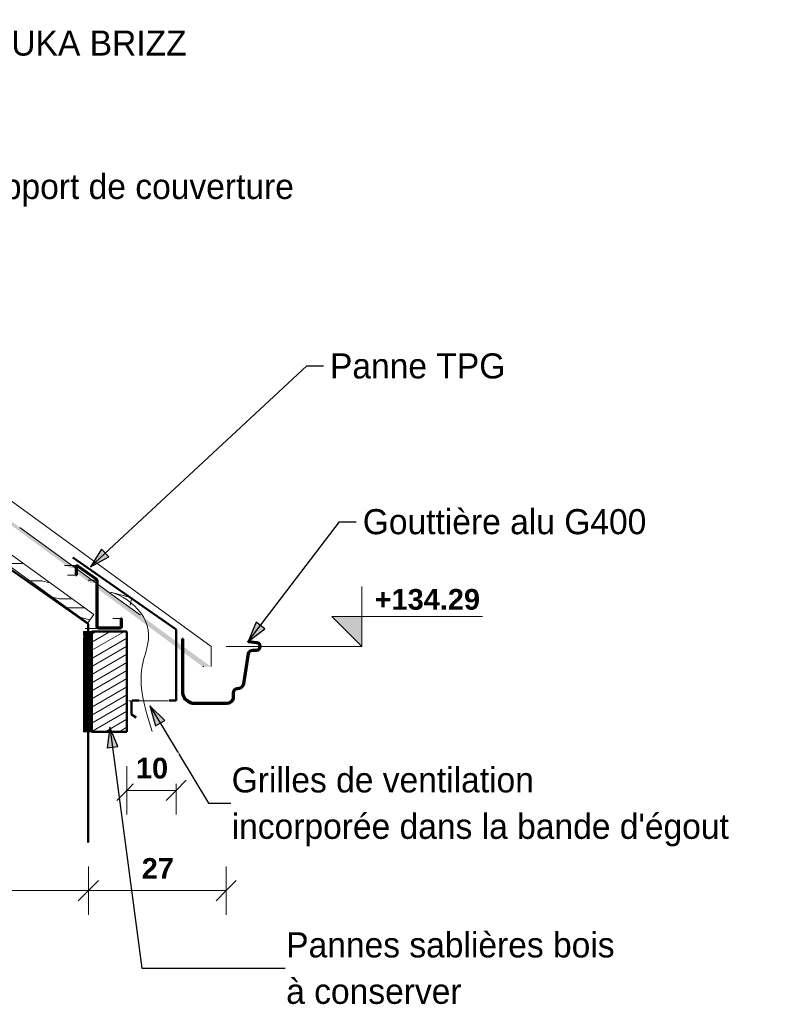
# Model space of a CAD drawing. Header units: metres. Extents: x -9.3 to 14.7, y 2.6 to 9.4.
# Tile 20 of 21: x 12.3 to 13.8, y 2.7 to 4.6. Entities that reach past the tile are written whole.
import ezdxf

# ---------------------------------------------------------------- set-up
doc = ezdxf.new("R2010")
doc.units = ezdxf.units.M
doc.linetypes.add('Caché', pattern=[0.007144, 0.004763, -0.002381])
doc.linetypes.add('Tiret', pattern=[0.00635, 0.003175, -0.003175])
for name, color, linetype, lineweight in [('A-ANNO-DIMS', 211, 'Continuous', 9), ('A-ANNO-DIMS-20', 211, 'Continuous', 9), ('A-DETL', 90, 'Continuous', 18), ('A-DETL-GENF', 92, 'Continuous', 18), ('A-DETL-HDLN', 90, 'Tiret', 25), ('A-DETL-MEDM', 33, 'Continuous', 50), ('A-ROOF', 132, 'Continuous', 18), ('A-ROOF-PATT', 132, 'Continuous', 18), ('G-ANNO-DIMS', 111, 'Continuous', 9), ('G-ANNO-TEXT', 231, 'Continuous', 9), ('S-BEAM', 12, 'Continuous', 18), ('S-BEAM-HDLN', 1, 'Continuous', 18)]:
    doc.layers.add(name, color=color, linetype=linetype, lineweight=lineweight)
doc.styles.add('Arial_B_1', font='arialbd.ttf', dxfattribs={"height": 0.04127})
doc.styles.add('Bodoni MT_1', font='BOD_R.TTF', dxfattribs={"height": 0.05})
doc.dimstyles.new('Cotation_cm', dxfattribs={"dimscale": 0.3048, "dimtxt": 0.04081, "dimasz": 0.131234, "dimexe": 0.15748, "dimexo": 0.0625, "dimgap": 0.03937, "dimtad": 1, "dimdec": 0, "dimlfac": 100, "dimzin": 0, "dimdsep": 46, "dimtxsty": 'Arial_B_1', "dimblk1": 'OBLIQUE', "dimblk2": 'OBLIQUE', "dimsah": 1, "dimcen": 0.09, "dimazin": 0, "dimtfac": 1, "dimtdec": 4, "dimtix": 1, "dimtmove": 0, "dimatfit": 3, "dimfxl": 0.15748, "dimfxlon": 1, "dimtvp": 1, "dimtfill": 1, "dimtolj": 1, "dimtzin": 0, "dimarcsym": 2})

# ---------------------------------------------------------------- blocks, each defined once
blk = doc.blocks.new('DIMBLOCK6-DETAIL D2')
at = {"layer": 'A-ANNO-DIMS-20'}
for p, q in [((12.5335, 3.1034), (12.5335, 3.1514)), ((12.6317, 3.1034), (12.6317, 3.1514)), ((12.6317, 3.1034), (12.5335, 3.1034)), ((12.5335, 3.1034), (12.5335, 3.0554)), ((12.6317, 3.1034), (12.6317, 3.0554))]:
    blk.add_line(p, q, dxfattribs=at)
at = {"layer": 'A-ANNO-DIMS-20', "lineweight": 35}
for p, q in [((12.5335, 3.1034), (12.5535, 3.1234)), ((12.6317, 3.1034), (12.6517, 3.1234)), ((12.5335, 3.1034), (12.5135, 3.0834)), ((12.6317, 3.1034), (12.6117, 3.0834))]:
    blk.add_line(p, q, dxfattribs=at)
at = {"layer": 'A-ANNO-DIMS-20', "color": 0, "insert": (12.5515, 3.1683), "char_height": 0.04127, "width": 0.074625, "attachment_point": 1, "line_spacing_factor": 0.941778, "style": 'Arial_B_1', "bg_fill": 3, "box_fill_scale": 1.25, "bg_fill_color": 256, "bg_fill_true_color": 13158600, "bg_fill_transparency": 0}
blk.add_mtext('10', dxfattribs=at)
blk = doc.blocks.new('_Oblique')
at = {"color": 0, "linetype": 'ByBlock', "lineweight": -2}
blk.add_line((-0.5, -0.5), (0.5, 0.5), dxfattribs=at)
blk = doc.blocks.new('Cotes d_élévation - Marqueur de niveau - Intérieur rempli-546535-DETAIL D2')
at = {"layer": 'G-ANNO-DIMS'}
blk.add_hatch(color=256, dxfattribs=at).paths.add_polyline_path([(6.5512, 4.6949), (6.5512, 4.6349), (6.4912, 4.6949)])
for p, q in [((6.5512, 4.6349), (6.5512, 4.7549)), ((6.4912, 4.6949), (6.7912, 4.6949)), ((6.5512, 4.6349), (6.4912, 4.6949))]:
    blk.add_line(p, q, dxfattribs=at)
blk = doc.blocks.new('DIMBLOCK7-DETAIL D2')
at = {"layer": 'A-ANNO-DIMS-20'}
for p, q in [((10.4655, 2.9034), (10.4655, 2.9514)), ((12.4567, 2.9034), (12.4567, 2.9514)), ((10.4655, 2.9034), (12.4567, 2.9034)), ((10.4655, 2.9034), (10.4655, 2.8554)), ((12.4567, 2.9034), (12.4567, 2.8554))]:
    blk.add_line(p, q, dxfattribs=at)
at = {"layer": 'A-ANNO-DIMS-20', "lineweight": 35}
for p, q in [((10.4655, 2.9034), (10.4855, 2.9234)), ((12.4567, 2.9034), (12.4767, 2.9234)), ((10.4655, 2.9034), (10.4455, 2.8834)), ((12.4567, 2.9034), (12.4367, 2.8834))]:
    blk.add_line(p, q, dxfattribs=at)
at = {"layer": 'A-ANNO-DIMS-20', "color": 0, "insert": (11.4144, 2.9683), "char_height": 0.04127, "width": 0.111937, "attachment_point": 1, "line_spacing_factor": 0.941778, "style": 'Arial_B_1', "bg_fill": 3, "box_fill_scale": 1.25, "bg_fill_color": 256, "bg_fill_true_color": 13158600, "bg_fill_transparency": 0}
blk.add_mtext('199', dxfattribs=at)
blk = doc.blocks.new('DIMBLOCK8-DETAIL D2')
at = {"layer": 'A-ANNO-DIMS-20'}
for p, q in [((12.4567, 2.9034), (12.4567, 2.9514)), ((12.7315, 2.9034), (12.7315, 2.9514)), ((12.4567, 2.9034), (12.7315, 2.9034)), ((12.4567, 2.9034), (12.4567, 2.8554)), ((12.7315, 2.9034), (12.7315, 2.8554))]:
    blk.add_line(p, q, dxfattribs=at)
at = {"layer": 'A-ANNO-DIMS-20', "lineweight": 35}
for p, q in [((12.4567, 2.9034), (12.4767, 2.9234)), ((12.7315, 2.9034), (12.7515, 2.9234)), ((12.4567, 2.9034), (12.4367, 2.8834)), ((12.7315, 2.9034), (12.7115, 2.8834))]:
    blk.add_line(p, q, dxfattribs=at)
at = {"layer": 'A-ANNO-DIMS-20', "color": 0, "insert": (12.563, 2.9683), "char_height": 0.04127, "width": 0.074625, "attachment_point": 1, "line_spacing_factor": 0.941778, "style": 'Arial_B_1', "bg_fill": 3, "box_fill_scale": 1.25, "bg_fill_color": 256, "bg_fill_true_color": 13158600, "bg_fill_transparency": 0}
blk.add_mtext('27', dxfattribs=at)

msp = doc.modelspace()

# ---------------------------------------------------------------- hatches: boundary and pattern name
at = {"layer": 'A-DETL-GENF'}
h = msp.add_hatch(dxfattribs=at)
h.set_pattern_fill('FP_58', style=0, pattern_type=2)
h.set_pattern_definition([(0, (4.78924, 4.125), (0, 0.3556), [0.07112, -0.10668, 0.03556, -0.14224]), (0, (5.03816, 4.134), (0, 0.3556), [0.07112, -0.28448]), (0, (5.0026, 4.152), (0, 0.3556), [0.03556, -0.32004]), (0, (4.80702, 4.161), (0, 0.3556), [0.01778, -0.24892, 0.01778, -0.07112]), (0, (4.9315, 4.178), (0, 0.3556), [0.07112, -0.10668, 0.01778, -0.16002]), (0, (4.8426, 4.187), (0, 0.3556), [0.05334, -0.30226]), (0, (4.9315, 4.196), (0, 0.3556), [0.10668, -0.24892]), (0, (4.8248, 4.205), (0, 0.3556), [0.07112, -0.28448]), (0, (4.96704, 4.214), (0, 0.3556), [0.1778, -0.1778]), (0, (4.86036, 4.232), (0, 0.3556), [0.03556, -0.10668, 0.07112, -0.14224]), (0, (5.1093, 4.241), (0, 0.3556), [0.07112, -0.28448]), (0, (5.03816, 4.249), (0, 0.3556), [0.03556, -0.32004]), (0, (4.96704, 4.258), (0, 0.3556), [0.03556, -0.32004]), (0, (4.78924, 4.267), (0, 0.3556), [0.07112, -0.28448]), (0, (4.96704, 4.276), (0, 0.3556), [0.07112, -0.28448]), (0, (4.96704, 4.294), (0, 0.3556), [0.07112, -0.07112, 0.07112, -0.14224]), (0, (4.89592, 4.312), (0, 0.3556), [0.03556, -0.1778, 0.07112, -0.07112]), (0, (4.96704, 4.321), (0, 0.3556), [0.10668, -0.24892]), (0, (4.96704, 4.338), (0, 0.3556), [0.07112, -0.28448]), (0, (4.8248, 4.347), (0, 0.3556), [0.10668, -0.14224, 0.03556, -0.07112]), (0, (4.8248, 4.365), (0, 0.3556), [0.1778, -0.1778]), (0, (5.03816, 4.374), (0, 0.3556), [0.03556, -0.32004]), (0, (4.9315, 4.383), (0, 0.3556), [0.07112, -0.28448]), (0, (4.86036, 4.392), (0, 0.3556), [0.03556, -0.14224, 0.03556, -0.14224]), (0, (4.8248, 4.401), (0, 0.3556), [0.03556, -0.10668, 0.07112, -0.14224]), (0, (4.89592, 4.409), (0, 0.3556), [0.03556, -0.1778, 0.03556, -0.10668]), (0, (4.96704, 4.418), (0, 0.3556), [0.10668, -0.24892]), (0, (4.8248, 4.436), (0, 0.3556), [0.07112, -0.28448]), (0, (5.0026, 4.445), (0, 0.3556), [0.03556, -0.32004]), (0, (5.07372, 4.454), (0, 0.3556), [0.03556, -0.32004]), (14.036, (5.038165, 4.152), (0.3555985, -6.4e-06), [0.03663, -1.43]), (14.036, (5.073725, 4.232), (0.3555985, -6.4e-06), [0.03663, -1.43]), (14.036, (5.038165, 4.445), (0.3555985, -6.4e-06), [0.03663, -1.43]), (14.036, (4.931485, 4.312), (0.3555985, -6.4e-06), [0.03663, -1.43]), (14.036, (5.002605, 4.365), (0.3555985, -6.4e-06), [0.03663, -1.43]), (14.036, (5.038165, 4.338), (0.3555985, -6.4e-06), [0.03663, -1.43]), (14.036, (4.860365, 4.401), (0.3555985, -6.4e-06), [0.03663, -1.43]), (14.036, (5.002605, 4.383), (0.3555985, -6.4e-06), [0.03663, -1.43]), (14.036, (5.073725, 4.249), (0.3555985, -6.4e-06), [0.07325, -1.393]), (14.036, (5.038165, 4.276), (0.3555985, -6.4e-06), [0.07325, -1.393]), (14.036, (5.038165, 4.294), (0.3555985, -6.4e-06), [0.07325, -1.393]), (165.964, (4.931485, 4.178), (-0.3555985, -6.4e-06), [0.03663, -0.07325, 0.03663, -1.32]), (165.964, (4.860365, 4.232), (-0.3555985, -6.4e-06), [0.03663, -1.43]), (165.964, (4.860365, 4.392), (-0.3555985, -6.4e-06), [0.07325, -1.393]), (194.036, (5.038165, 4.134), (-0.3555985, 6.4e-06), [0.03663, -1.43]), (345.964, (5.109285, 4.134), (0.3555985, 6.4e-06), [0.03663, -1.43]), (345.964, (5.002605, 4.258), (0.3555985, 6.4e-06), [0.03663, -1.43]), (345.964, (5.073725, 4.321), (0.3555985, 6.4e-06), [0.03663, -1.43]), (345.964, (4.931485, 4.347), (0.3555985, 6.4e-06), [0.03663, -1.43]), (345.964, (4.895925, 4.392), (0.3555985, 6.4e-06), [0.03663, -1.43]), (345.964, (4.931485, 4.409), (0.3555985, 6.4e-06), [0.03663, -1.43]), (345.964, (4.931485, 4.347), (0.3555985, 6.4e-06), [0.03663, -1.43]), (345.964, (5.038165, 4.401), (0.3555985, 6.4e-06), [0.14651, -1.32]), (345.964, (4.824805, 4.161), (0.3555985, 6.4e-06), [0.14651, -1.32]), (345.964, (4.860365, 4.187), (0.3555985, 6.4e-06), [0.14651, -1.32]), (345.964, (4.895925, 4.205), (0.3555985, 6.4e-06), [0.03663, -0.07325, 0.07325, -1.283]), (345.964, (4.895925, 4.232), (0.3555985, 6.4e-06), [0.07325, -0.07325, 0.07325, -1.246]), (345.964, (4.860365, 4.267), (0.3555985, 6.4e-06), [0.14651, -1.32]), (345.964, (4.824805, 4.294), (0.3555985, 6.4e-06), [0.14651, -1.32]), (345.964, (4.824805, 4.312), (0.3555985, 6.4e-06), [0.14651, -1.32]), (345.964, (5.073725, 4.418), (0.3555985, 6.4e-06), [0.03663, -1.43]), (345.964, (5.109285, 4.454), (0.3555985, 6.4e-06), [0.07325, -1.393]), (345.964, (4.895925, 4.436), (0.3555985, 6.4e-06), [0.07325, -1.393]), (345.964, (4.860365, 4.125), (0.3555985, 6.4e-06), [0.14651, -1.32]), (345.964, (5.073725, 4.374), (0.3555985, 6.4e-06), [0.10988, -1.356]), (345.964, (5.109285, 4.347), (0.3555985, 6.4e-06), [0.21976, -1.246])])
h.paths.add_polyline_path([(12.45585, 3.4375), (12.46758, 3.45369), (10.98367, 4.52928), (10.97193, 4.51309), (12.37988, 3.49255)])
at = {"layer": 'A-ROOF-PATT'}
h = msp.add_hatch(color=256, dxfattribs=at)
h.paths.add_polyline_path([(12.70112, 3.35), (12.64569, 3.3904), (12.64569, 3.37893), (12.68473, 3.35), (12.68692, 3.35)])
h.paths.add_polyline_path([(12.64369, 3.38041), (12.64369, 3.39186), (12.47466, 3.51505), (12.47466, 3.50564), (12.63074, 3.39)])
h.paths.add_polyline_path([(12.46697, 3.51651), (12.47266, 3.51651), (12.43364, 3.54494), (12.43364, 3.53603), (12.45848, 3.51788), (12.46271, 3.51651), (12.46413, 3.51651)])
h.paths.add_polyline_path([(12.42748, 3.5464), (12.43164, 3.5464), (12.19651, 3.71777), (12.19657, 3.71416), (12.19837, 3.70904), (12.41747, 3.54802), (12.42246, 3.5464), (12.42504, 3.5464)])
h.paths.add_polyline_path([(12.19149, 3.71409), (12.19489, 3.71895), (12.1569, 3.74664), (12.15696, 3.74358), (12.15798, 3.74059), (12.15928, 3.73822), (12.16012, 3.73727), (12.16974, 3.73008), (12.1883, 3.71644)])
h.paths.add_polyline_path([(12.152, 3.74312), (12.15529, 3.74781), (11.64819, 4.11739), (11.64805, 4.11346), (12.14636, 3.74725)])
h.paths.add_polyline_path([(11.64404, 4.11641), (11.6459, 4.11907), (11.60868, 4.14619), (11.60855, 4.14249), (11.64272, 4.11738)])
h.paths.add_polyline_path([(11.60454, 4.14544), (11.60629, 4.14793), (11.11537, 4.50572), (11.11501, 4.5052), (11.60038, 4.1485)])
h.paths.add_polyline_path([(11.1134, 4.50638), (11.11367, 4.50696), (11.07604, 4.53439), (11.07564, 4.53413), (11.11331, 4.50645)])
h.paths.add_polyline_path([(11.07404, 4.5353), (11.07443, 4.53555), (10.99614, 4.59255), (11.07366, 4.53558)])
at = {"layer": 'G-ANNO-TEXT', "lineweight": 25}
for points in [[(12.46116, 3.5493), (12.49776, 3.56869), (12.48316, 3.58439)], [(12.77537, 3.40012), (12.80812, 3.42547), (12.79105, 3.43844)], [(12.57899, 3.27165), (12.59051, 3.23187), (12.60886, 3.24296)], [(12.49966, 3.22923), (12.49429, 3.18816), (12.51554, 3.19098)]]:
    msp.add_hatch(color=7, dxfattribs=at).paths.add_polyline_path(points)
at = {"layer": 'S-BEAM'}
h = msp.add_hatch(dxfattribs=at)
h.set_pattern_fill('FP_54', color=55, style=0, pattern_type=2)
h.set_pattern_definition([(89.349, (12.46314452, 4.125), (-0.00031769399, -0.012117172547), [])])
h.paths.add_polyline_path([(12.46353, 3.22017), (12.46353, 3.42017), (12.44713, 3.42017), (12.44713, 3.22017)])
h = msp.add_hatch(dxfattribs=at)
h.set_pattern_fill('FP_49', color=55, style=0, pattern_type=2)
h.set_pattern_definition([(30, (4.789245, 4.125), (-0.007, 0.012124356), [])])
h.paths.add_polyline_path([(12.53353, 3.22017), (12.53353, 3.42017), (12.46353, 3.42017), (12.46353, 3.22017)])

# ---------------------------------------------------------------- linework, layer by layer
at = {"layer": 'A-DETL'}
for p, q in [((10.98367, 4.52928), (12.46758, 3.45369)), ((12.45585, 3.4375), (10.97193, 4.51309)), ((12.50111, 3.49874), (12.54361, 3.48735)), ((12.54361, 3.48735), (12.53973, 3.47286)), ((12.46758, 3.45369), (12.45585, 3.4375))]:
    msp.add_line(p, q, dxfattribs=at)
msp.add_open_spline([(12.58398, 3.22054), (12.54646, 3.32952), (12.58178, 3.37997), (12.57632, 3.45546), (12.52281, 3.49293), (12.50111, 3.49874)], degree=3, knots=[0, 0, 0, 0, 0.27616809, 0.49772592, 0.67650586, 0.67650586, 0.67650586, 0.67650586], dxfattribs=at)
at = {"layer": 'A-DETL-HDLN', "linetype": 'Caché', "lineweight": 18}
msp.add_line((12.61669, 3.28194), (12.53769, 3.28194), dxfattribs=at)
at = {"layer": 'A-DETL-MEDM'}
for p, q in [((12.22661, 3.59635), (12.45669, 3.43525)), ((12.42611, 3.56775), (12.63169, 3.4238)), ((12.45669, 2.99926), (12.45669, 3.43525)), ((12.63169, 3.4238), (12.63169, 3.28229)), ((12.54269, 3.28229), (12.54269, 3.25429)), ((12.55769, 3.28229), (12.54369, 3.28229)), ((12.63169, 3.28229), (12.61769, 3.28229)), ((12.54269, 3.25429), (12.55222, 3.24879))]:
    msp.add_line(p, q, dxfattribs=at)
at = {"layer": 'A-ROOF'}
for p, q in [((12.70112, 3.35), (12.70112, 3.39)), ((12.68692, 3.35), (12.68473, 3.35))]:
    msp.add_line(p, q, dxfattribs=at)
at = {"layer": 'A-ROOF', "flags": 128}
for points in [[(12.70112, 3.39), (12.51056, 3.52889), (12.31999, 3.66778), (12.12942, 3.80667), (11.93885, 3.94556), (11.74828, 4.08444), (11.55771, 4.22333), (11.36715, 4.36222), (11.17658, 4.50111), (10.98601, 4.64)], [(12.31999, 3.62778), (12.51056, 3.48889), (12.56051, 3.45248)]]:
    msp.add_lwpolyline(points, dxfattribs=at)
at = {"layer": 'G-ANNO-DIMS'}
msp.add_line((12.73147, 3.39), (13.00168, 3.39), dxfattribs=at)
at = {"layer": 'G-ANNO-TEXT', "color": 250, "lineweight": 25}
for p, q in [((12.46116, 3.5493), (12.89185, 3.9497)), ((12.89185, 3.9497), (12.93611, 3.9497)), ((12.77537, 3.40012), (12.95714, 3.63911)), ((12.95714, 3.63911), (13.0014, 3.63911)), ((12.48316, 3.58439), (12.46116, 3.5493)), ((12.49776, 3.56869), (12.48316, 3.58439)), ((12.46116, 3.5493), (12.49776, 3.56869)), ((12.79105, 3.43844), (12.77537, 3.40012)), ((12.80812, 3.42547), (12.79105, 3.43844)), ((12.77537, 3.40012), (12.80812, 3.42547)), ((12.57899, 3.27165), (12.59051, 3.23187)), ((12.60886, 3.24296), (12.57899, 3.27165)), ((12.57899, 3.27165), (12.696, 3.0781)), ((12.59051, 3.23187), (12.60886, 3.24296)), ((12.49966, 3.22923), (12.49429, 3.18816)), ((12.51554, 3.19098), (12.49966, 3.22923)), ((12.49966, 3.22923), (12.56336, 2.7491)), ((12.49429, 3.18816), (12.51554, 3.19098)), ((12.696, 3.0781), (12.74026, 3.0781)), ((12.56336, 2.7491), (12.8489, 2.7491))]:
    msp.add_line(p, q, dxfattribs=at)
at = {"layer": 'S-BEAM'}
for p, q in [((12.41336, 3.55171), (12.4095, 3.55171)), ((12.43468, 3.55171), (12.42589, 3.55171)), ((12.41525, 3.53267), (12.43164, 3.53267)), ((12.52166, 3.44619), (12.50527, 3.44619)), ((12.45019, 3.42619), (12.47666, 3.42619))]:
    msp.add_line(p, q, dxfattribs=at)
at = {"layer": 'S-BEAM', "lineweight": 50}
for p, q in [((12.43191, 3.54993), (12.43164, 3.54867)), ((12.43164, 3.54867), (12.43164, 3.53267)), ((12.43268, 3.55096), (12.43191, 3.54993)), ((12.43381, 3.55158), (12.43268, 3.55096)), ((12.43364, 3.53267), (12.43364, 3.54867)), ((12.43521, 3.54957), (12.47145, 3.52419)), ((12.4726, 3.52583), (12.4363, 3.55125)), ((12.43164, 3.53267), (12.43364, 3.53267)), ((12.47266, 3.52239), (12.47266, 3.43019)), ((12.47466, 3.43019), (12.47466, 3.52259)), ((12.52366, 3.44619), (12.52166, 3.44619)), ((12.52166, 3.44619), (12.52166, 3.43019)), ((12.52366, 3.43019), (12.52366, 3.44619)), ((12.53353, 3.42017), (12.46353, 3.42017)), ((12.46353, 3.42017), (12.46353, 3.22017)), ((12.47266, 3.43019), (12.47296, 3.42866)), ((12.47296, 3.42866), (12.47383, 3.42736)), ((12.47383, 3.42736), (12.47513, 3.42649)), ((12.47513, 3.42649), (12.47666, 3.42619)), ((12.51966, 3.42819), (12.47666, 3.42819)), ((12.47666, 3.42619), (12.51966, 3.42619)), ((12.53353, 3.22017), (12.53353, 3.42017)), ((12.64569, 3.40582), (12.64369, 3.40582)), ((12.64369, 3.40582), (12.64369, 3.29639)), ((12.64569, 3.29657), (12.64569, 3.40582)), ((12.79243, 3.39879), (12.77503, 3.40064)), ((12.77503, 3.40064), (12.77503, 3.39862)), ((12.77503, 3.39862), (12.79239, 3.3968)), ((12.79178, 3.38373), (12.7842, 3.38373)), ((12.7842, 3.38172), (12.79179, 3.38172)), ((12.79769, 3.3915), (12.79769, 3.38963)), ((12.79971, 3.38964), (12.79971, 3.39151)), ((12.77459, 3.37622), (12.76516, 3.31592)), ((12.76712, 3.31552), (12.77656, 3.37582)), ((12.74469, 3.29815), (12.74469, 3.28747)), ((12.74669, 3.2873), (12.74669, 3.29815)), ((12.7332, 3.27782), (12.6682, 3.27782)), ((12.6682, 3.27582), (12.7332, 3.27582)), ((12.46353, 3.22017), (12.53353, 3.22017))]:
    msp.add_line(p, q, dxfattribs=at)
at = {"layer": 'S-BEAM', "lineweight": 50, "flags": 128}
for points in [[(12.43364, 3.54867), (12.43373, 3.54909), (12.43399, 3.54944), (12.43436, 3.54966), (12.43479, 3.5497), (12.43521, 3.54957)], [(12.4363, 3.55125), (12.43509, 3.55168), (12.43381, 3.55158)], [(12.47145, 3.52419), (12.47222, 3.5234), (12.47266, 3.52239)], [(12.47466, 3.52259), (12.47395, 3.52441), (12.4726, 3.52583)], [(12.47666, 3.42819), (12.47589, 3.42834), (12.47525, 3.42877), (12.47481, 3.42942), (12.47466, 3.43019)], [(12.51966, 3.42619), (12.52119, 3.42649), (12.52249, 3.42736), (12.52336, 3.42866), (12.52366, 3.43019)], [(12.52166, 3.43019), (12.52151, 3.42942), (12.52107, 3.42877), (12.52043, 3.42834)]]:
    msp.add_lwpolyline(points, dxfattribs=at)
at = {"layer": 'S-BEAM', "lineweight": 50}
for centre, radius, start, end in [((12.79239, 3.3915), 0.0053, 360, 90), ((12.79243, 3.39151), 0.00728, 0, 90), ((12.7842, 3.37383), 0.0099, 90, 166), ((12.7842, 3.37382), 0.0079, 90, 165.38025), ((12.79178, 3.38963), 0.00591, 270, 0), ((12.79179, 3.38964), 0.00791, 270, 0), ((12.75336, 3.29815), 0.00867, 90, 180), ((12.75336, 3.29815), 0.00667, 90, 180), ((12.75336, 3.31903), 0.0122, 270, 345.27625), ((12.75336, 3.31903), 0.0142, 270, 345.70274), ((12.6682, 3.30071), 0.02489, 190.01037, 270), ((12.6682, 3.30071), 0.02289, 190.43973, 270), ((12.7332, 3.28949), 0.01167, 270, 350), ((12.7332, 3.28949), 0.01367, 270, 350.76228)]:
    msp.add_arc(centre, radius, start, end, dxfattribs=at)
at = {"layer": 'S-BEAM-HDLN', "linetype": 'Tiret'}
for p, q in [((12.42427, 3.55171), (12.41336, 3.55171)), ((12.42589, 3.55171), (12.42444, 3.55171)), ((12.43505, 3.54957), (12.43431, 3.54957)), ((12.4645, 3.52239), (12.45627, 3.52239)), ((12.47261, 3.52239), (12.46467, 3.52239)), ((12.44713, 3.42017), (12.46353, 3.42017)), ((12.52043, 3.42834), (12.51966, 3.42819)), ((12.46353, 3.22017), (12.44713, 3.22017))]:
    msp.add_line(p, q, dxfattribs=at)

# ---------------------------------------------------------------- block references
at = {"layer": 'G-ANNO-DIMS'}
msp.add_blockref('Cotes d_élévation - Marqueur de niveau - Intérieur rempli-546535-DETAIL D2', (6.45044, -1.24493), dxfattribs=at)

# ---------------------------------------------------------------- texts
at = {"layer": 'G-ANNO-TEXT', "color": 7, "lineweight": 25, "char_height": 0.05, "attachment_point": 1, "style": 'Bodoni MT_1', "bg_fill": 3, "box_fill_scale": 1.25, "bg_fill_color": 256, "bg_fill_true_color": 13158600, "bg_fill_transparency": 0}
for s, insert, width in [('Grilles de ventilation', (12.74226, 3.14927), 0.8241348), ("incorporée dans la bande d'égout", (12.74226, 3.05666), 1.2827), ('Pannes sablières bois ', (12.8509, 2.82026), 0.8481854), ('à conserver', (12.8509, 2.72766), 0.4441349)]:
    msp.add_mtext(s, dxfattribs=dict(at, insert=insert, width=width))

# ---------------------------------------------------------------- dimensions: what is measured, and where the dimension line sits
at = {"layer": 'A-ANNO-DIMS'}
dim = msp.add_linear_dim(base=(12.45669, 2.90341), p1=(10.46548, 2.95141), p2=(12.45669, 2.95141), dimstyle='Cotation_cm', override={"dimpost": '<>', "dimfxl": 1.991208}, dxfattribs=at)
dim.commit()
dim.dimension.update_dxf_attribs({"geometry": 'DIMBLOCK7-DETAIL D2', "text_midpoint": (11.46108, 2.9365)})

# ---------------------------------------------------------------- next in the draw order: texts
at = {"layer": 'G-ANNO-DIMS', "insert": (13.02707, 3.50487), "char_height": 0.04127, "width": 0.2438726, "attachment_point": 1, "line_spacing_factor": 0.941778, "style": 'Arial_B_1', "bg_fill": 3, "box_fill_scale": 1.25, "bg_fill_color": 256, "bg_fill_true_color": 13158600, "bg_fill_transparency": 0}
msp.add_mtext('+134.29', dxfattribs=at)
at = {"layer": 'G-ANNO-TEXT', "color": 7, "lineweight": 25, "char_height": 0.05, "attachment_point": 1, "style": 'Bodoni MT_1', "bg_fill": 3, "box_fill_scale": 1.25, "bg_fill_color": 256, "bg_fill_true_color": 13158600, "bg_fill_transparency": 0}
for s, insert, width in [('Couverture tôle MAUKA BRIZZ', (11.72733, 4.61841), 1.3099574), ('Pannes Z support de couverture ', (11.911, 4.33247), 1.2778899), ('Panne TPG ', (12.93811, 3.9747), 0.487426), ('Gouttière alu G400 ', (13.0034, 3.66411), 0.7744301)]:
    msp.add_mtext(s, dxfattribs=dict(at, insert=insert, width=width))

# ---------------------------------------------------------------- next in the draw order: dimensions: what is measured, and where the dimension line sits
at = {"layer": 'A-ANNO-DIMS'}
for base, p1, p2, override, picture, middle in [((12.53353, 3.10341), (12.63169, 3.15141), (12.53353, 3.15141), {"dimpost": '<>', "dimfxl": 0.09816}, 'DIMBLOCK6-DETAIL D2', (12.58261, 3.13649)), ((12.73147, 2.90341), (12.45669, 2.95141), (12.73147, 2.95141), {"dimpost": '<>', "dimfxl": 0.274783}, 'DIMBLOCK8-DETAIL D2', (12.59408, 2.93613))]:
    dim = msp.add_linear_dim(base=base, p1=p1, p2=p2, dimstyle='Cotation_cm', override=override, dxfattribs=at)
    dim.commit()
    dim.dimension.update_dxf_attribs({"geometry": picture, "text_midpoint": middle})

doc.saveas('drawing.dxf')
